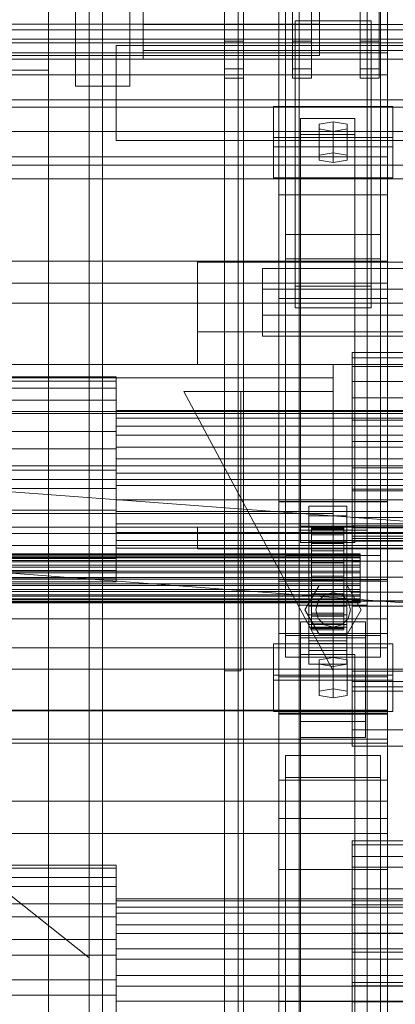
# Model space of a CAD drawing. Header units: millimetres. Extents: x -1970 to 61924, y -58230 to 6847.
# Tile 46 of 256: x 314 to 453, y -35774 to -35410. Entities that reach past the tile are written whole.
import ezdxf

# ---------------------------------------------------------------- set-up
doc = ezdxf.new("R2010")
doc.units = ezdxf.units.MM
for name, color, linetype, lineweight in [('COTAS_O', 1, 'Continuous', 0), ('COTAS_P', 1, 'Continuous', 0), ('frontal_bajante_movil', 7, 'Continuous', 0), ('frontal_briquetadora', 7, 'Continuous', 0), ('frontal_C01', 7, 'Continuous', 0), ('frontal_C02', 7, 'Continuous', 0), ('frontal_C03', 7, 'Continuous', 0), ('frontal_C04', 7, 'Continuous', 0), ('frontal_dosificador', 7, 'Continuous', 0)]:
    doc.layers.add(name, color=color, linetype=linetype, lineweight=lineweight)
doc.dimstyles.new('R19_100', dxfattribs={"dimtxt": 250, "dimasz": 150, "dimexe": 150, "dimexo": 80, "dimgap": 100, "dimtad": 1, "dimtih": 1, "dimtoh": 1, "dimdsep": 46, "dimcen": 0.09, "dimadec": 0, "dimazin": 0, "dimtfac": 1, "dimtdec": 4, "dimtofl": 0, "dimtmove": 0, "dimatfit": 3, "dimfxl": 1, "dimtolj": 1, "dimtzin": 0, "dimarcsym": 0})

# ---------------------------------------------------------------- blocks, each defined once
blk = doc.blocks.new('DIM_R26_43')
at = {"layer": 'COTAS_P'}
for p, q in [((-1750, -34600), (-1600, -34555)), ((2600, -34600), (2450, -34555)), ((-1750, -35500), (-1750, -34600)), ((-1750, -34600), (2600, -34600)), ((-1750, -34600), (-1600, -34645)), ((2600, -34600), (2450, -34645)), ((2600, -35500), (2600, -34600))]:
    blk.add_line(p, q, dxfattribs=at)
blk.add_text('4350 P', height=250, dxfattribs=at).set_placement((425, -34500))
blk = doc.blocks.new('DIM_R26_51')
at = {"layer": 'COTAS_O'}
for p, q in [((-1480, -35300), (-1330, -35255)), ((490, -35300), (340, -35255)), ((-1480, -36000), (-1480, -35300)), ((-1480, -35300), (490, -35300)), ((-1480, -35300), (-1330, -35345)), ((490, -35300), (340, -35345)), ((490, -36000), (490, -35300))]:
    blk.add_line(p, q, dxfattribs=at)
blk.add_text('1970 O', height=250, dxfattribs=at).set_placement((-495, -35200))
blk = doc.blocks.new('DIM_R26_53')
at = {"layer": 'COTAS_O'}
for p, q in [((-1400, -35300), (-1250, -35255)), ((1400, -35300), (1250, -35255)), ((-1400, -36000), (-1400, -35300)), ((-1400, -35300), (1400, -35300)), ((-1400, -35300), (-1250, -35345)), ((1400, -35300), (1250, -35345)), ((1400, -36000), (1400, -35300))]:
    blk.add_line(p, q, dxfattribs=at)
blk.add_text('2800 O', height=250, dxfattribs=at).set_placement((0, -35200))
blk = doc.blocks.new('DIM_R26_54')
at = {"layer": 'COTAS_P'}
for p, q in [((-305, -34680), (395, -34680)), ((395, -34680), (350, -34830)), ((395, -36000), (395, -34680)), ((395, -34680), (440, -34830)), ((395, -36000), (350, -35850)), ((395, -36000), (440, -35850)), ((-305, -36000), (395, -36000))]:
    blk.add_line(p, q, dxfattribs=at)
blk.add_text('1320 P', height=250, rotation=90, dxfattribs=at).set_placement((295, -35340))
blk = doc.blocks.new('DIM_R26_55')
at = {"layer": 'COTAS_P'}
for p, q in [((-305, -35300), (-155, -35255)), ((345, -35300), (195, -35255)), ((-305, -36000), (-305, -35300)), ((-305, -35300), (345, -35300)), ((-305, -35300), (-155, -35345)), ((345, -35300), (195, -35345)), ((345, -36000), (345, -35300))]:
    blk.add_line(p, q, dxfattribs=at)
blk.add_text('650 P', height=250, dxfattribs=at).set_placement((20, -35200))

msp = doc.modelspace()

# ---------------------------------------------------------------- linework, layer by layer
at = {"layer": 'frontal_bajante_movil'}
for p, q in [((325, -35429), (325, -35389)), ((285, -35429), (325, -35429)), ((325, -35840), (325, -35429))]:
    msp.add_line(p, q, dxfattribs=at)
at = {"layer": 'frontal_briquetadora'}
for p, q in [((-674.804, -34950), (340, -35756.525)), ((340, -35980), (340, -34950)), ((340, -35884.261), (340, -35756.525))]:
    msp.add_line(p, q, dxfattribs=at)
at = {"layer": 'frontal_C01'}
for p, q in [((390, -35975), (390, -34599.343)), ((397, -35975), (397, -34599.343)), ((390, -35975), (390, -35273.382)), ((397, -35975), (397, -35273.382)), ((410, -35617.505), (410, -35293.967)), ((450, -35293.967), (450, -35617.505)), ((410, -35665.654), (410, -35342.115)), ((410, -35666.598), (410, -35343.06)), ((450, -35665.654), (450, -35342.115)), ((450, -35343.06), (450, -35666.598)), ((417.5, -35830.021), (417.5, -35348.555)), ((442.5, -35348.555), (442.5, -35830.021)), ((412.5, -35637.535), (412.5, -35358.275)), ((447.5, -35358.275), (447.5, -35637.535)), ((412.5, -35645.624), (412.5, -35366.363)), ((447.5, -35645.624), (447.5, -35366.363)), ((417.5, -35857.548), (417.5, -35376.083)), ((442.5, -35857.548), (442.5, -35376.083)), ((410, -35705.117), (410, -35381.578)), ((450, -35705.117), (450, -35381.578)), ((450, -35384.156), (450, -35422.675)), ((450, -35430.763), (450, -35392.244)), ((425, -35398.445), (425, -35412.142)), ((425, -35412.142), (-425, -35412.142)), ((416, -35418.968), (416, -35410.879)), ((416, -35410.879), (444, -35410.879)), ((416, -35508.68), (416, -35410.879)), ((425, -35423.698), (425, -35410.001)), ((425, -35423.698), (425, -35412.142)), ((444, -35410.879), (444, -35418.968)), ((444, -35410.879), (444, -35508.68)), ((444, -35418.968), (416, -35418.968)), ((416, -35418.968), (416, -35516.769)), ((444, -35516.769), (444, -35418.968)), ((450, -35422.675), (-450, -35422.675)), ((-425, -35423.698), (425, -35423.698)), ((450, -35430.763), (450, -35422.675)), ((-450, -35430.763), (450, -35430.763)), ((-450, -35460.996), (450, -35460.996)), ((450, -35460.996), (450, -35469.085)), ((450, -35460.996), (450, -35499.515)), ((450, -35469.085), (-450, -35469.085)), ((450, -35507.603), (450, -35469.085)), ((450, -35499.515), (-450, -35499.515)), ((450, -35507.603), (450, -35499.515)), ((404, -35519.426), (404, -35502.171)), ((404, -35502.171), (456, -35502.171)), ((404, -35509.875), (404, -35502.171)), ((-450, -35507.603), (450, -35507.603)), ((456, -35509.875), (404, -35509.875)), ((404, -35509.875), (404, -35527.13)), ((444, -35508.68), (416, -35508.68)), ((416, -35508.68), (416, -35516.769)), ((444, -35516.769), (444, -35508.68)), ((416, -35516.769), (444, -35516.769)), ((456, -35519.426), (404, -35519.426)), ((404, -35519.426), (404, -35527.13)), ((404, -35527.13), (456, -35527.13)), ((450, -35616.933), (410, -35616.933)), ((410, -35616.933), (410, -35666.226)), ((410, -35819.138), (410, -35616.933)), ((410, -35665.654), (410, -35617.505)), ((410, -35617.505), (450, -35617.505)), ((450, -35666.226), (450, -35616.933)), ((450, -35616.933), (450, -35819.138)), ((450, -35617.505), (450, -35665.654)), ((-450, -35631.373), (450, -35631.373)), ((450, -35631.373), (450, -35642.157)), ((450, -35631.373), (450, -35665.076)), ((447.5, -35637.535), (412.5, -35637.535)), ((412.5, -35637.535), (412.5, -35645.624)), ((447.5, -35645.624), (447.5, -35637.535)), ((408, -35654.082), (408, -35640.602)), ((408, -35640.602), (452, -35640.602)), ((408, -35652.157), (408, -35640.602)), ((452, -35640.602), (452, -35654.082)), ((452, -35640.602), (452, -35652.157)), ((450, -35642.157), (-450, -35642.157)), ((418, -35650.038), (418, -35644.646)), ((418, -35644.646), (438, -35644.646)), ((418, -35796.387), (418, -35644.646)), ((438, -35644.646), (438, -35650.038)), ((438, -35644.646), (438, -35796.387)), ((450, -35675.861), (450, -35642.157)), ((412.5, -35645.624), (447.5, -35645.624)), ((430, -35645.724), (424.804, -35646.533)), ((424.804, -35646.533), (424.804, -35648.151)), ((424.804, -35658.089), (424.804, -35646.533)), ((424.804, -35648.151), (430, -35648.96)), ((424.804, -35659.706), (424.804, -35648.151)), ((435.196, -35646.533), (430, -35645.724)), ((430, -35657.28), (430, -35645.724)), ((430, -35648.96), (435.196, -35648.151)), ((430, -35648.96), (430, -35660.515)), ((435.196, -35648.151), (435.196, -35646.533)), ((435.196, -35658.089), (435.196, -35646.533)), ((435.196, -35659.706), (435.196, -35648.151)), ((452, -35652.157), (408, -35652.157)), ((408, -35652.157), (408, -35665.638)), ((438, -35650.038), (418, -35650.038)), ((418, -35650.038), (418, -35801.779)), ((438, -35801.779), (438, -35650.038)), ((452, -35665.638), (452, -35652.157)), ((452, -35654.082), (408, -35654.082)), ((408, -35654.082), (408, -35665.638)), ((452, -35665.638), (452, -35654.082)), ((424.804, -35658.089), (430, -35657.28)), ((424.804, -35659.706), (424.804, -35658.089)), ((430, -35660.515), (424.804, -35659.706)), ((430, -35657.28), (435.196, -35658.089)), ((435.196, -35659.706), (430, -35660.515)), ((435.196, -35658.089), (435.196, -35659.706)), ((450, -35665.076), (-450, -35665.076)), ((408, -35665.638), (452, -35665.638)), ((450, -35665.654), (410, -35665.654)), ((410, -35666.226), (450, -35666.226)), ((410, -35868.431), (410, -35666.226)), ((410, -35705.117), (410, -35666.598)), ((410, -35666.598), (450, -35666.598)), ((410, -35827.343), (410, -35666.598)), ((450, -35675.861), (450, -35665.076)), ((450, -35868.431), (450, -35666.226)), ((450, -35666.598), (450, -35705.117)), ((450, -35666.598), (450, -35827.343)), ((-450, -35675.861), (450, -35675.861)), ((412.5, -35689.902), (412.5, -35681.813)), ((412.5, -35681.813), (447.5, -35681.813)), ((412.5, -35839.74), (412.5, -35681.813)), ((447.5, -35681.813), (447.5, -35689.902)), ((447.5, -35681.813), (447.5, -35839.74)), ((447.5, -35689.902), (412.5, -35689.902)), ((412.5, -35847.829), (412.5, -35689.902)), ((447.5, -35847.829), (447.5, -35689.902)), ((450, -35705.117), (410, -35705.117)), ((410, -35865.862), (410, -35705.117)), ((450, -35865.862), (450, -35705.117)), ((437, -35719.036), (437, -35713.336)), ((437, -35713.336), (437, -35714.741)), ((487, -35713.336), (437, -35713.336)), ((437, -35714.741), (437, -35723.035)), ((487, -35714.741), (437, -35714.741)), ((437, -35730.973), (437, -35719.036)), ((487, -35719.036), (437, -35719.036)), ((350, -35722.272), (-350, -35722.272)), ((350, -35723.407), (-350, -35723.407)), ((350, -35723.407), (350, -35722.272)), ((350, -35722.272), (350, -35726.88)), ((350, -35730.113), (350, -35723.407)), ((437, -35723.035), (437, -35736.957)), ((487, -35723.035), (437, -35723.035)), ((350, -35726.88), (-350, -35726.88)), ((350, -35726.88), (350, -35736.531)), ((350, -35730.113), (-350, -35730.113)), ((350, -35741.37), (350, -35730.113)), ((437, -35747.328), (437, -35730.973)), ((487, -35730.973), (437, -35730.973)), ((350, -35737.775), (350, -35734.682)), ((350, -35734.682), (350, -35735.444)), ((500, -35734.682), (350, -35734.682)), ((350, -35735.444), (350, -35739.945)), ((500, -35735.444), (350, -35735.444)), ((350, -35736.531), (-350, -35736.531)), ((350, -35736.531), (350, -35749.755)), ((350, -35744.251), (350, -35737.775)), ((500, -35737.775), (350, -35737.775)), ((437, -35736.957), (437, -35754.387)), ((487, -35736.957), (437, -35736.957)), ((350, -35741.37), (-350, -35741.37)), ((350, -35739.945), (350, -35747.498)), ((500, -35739.945), (350, -35739.945)), ((350, -35755.462), (350, -35741.37)), ((350, -35753.125), (350, -35744.251)), ((500, -35744.251), (350, -35744.251)), ((-350, -35749.755), (350, -35749.755)), ((350, -35747.498), (350, -35756.955)), ((500, -35747.498), (350, -35747.498)), ((350, -35749.755), (350, -35764.538)), ((437, -35765.613), (437, -35747.328)), ((437, -35747.328), (487, -35747.328)), ((350, -35763.045), (350, -35753.125)), ((350, -35753.125), (500, -35753.125)), ((437, -35754.387), (437, -35772.672)), ((487, -35754.387), (437, -35754.387)), ((350, -35755.462), (-350, -35755.462)), ((350, -35770.245), (350, -35755.462)), ((350, -35756.955), (350, -35766.875)), ((500, -35756.955), (350, -35756.955)), ((350, -35764.538), (-350, -35764.538)), ((350, -35772.502), (350, -35763.045)), ((500, -35763.045), (350, -35763.045)), ((350, -35764.538), (350, -35778.63)), ((350, -35766.875), (350, -35775.749)), ((500, -35766.875), (350, -35766.875)), ((437, -35783.043), (437, -35765.613)), ((487, -35765.613), (437, -35765.613)), ((437, -35834.146), (437, -35766.742)), ((437, -35766.742), (487, -35766.742)), ((437, -35781.187), (437, -35766.742)), ((350, -35770.245), (-350, -35770.245)), ((350, -35783.469), (350, -35770.245)), ((350, -35780.055), (350, -35772.502)), ((500, -35772.502), (350, -35772.502)), ((437, -35772.672), (437, -35789.027)), ((487, -35772.672), (437, -35772.672))]:
    msp.add_line(p, q, dxfattribs=at)
at = {"layer": 'frontal_C02'}
for p, q in [((390, -35975), (390, -33530.372)), ((397, -35975), (397, -33530.372)), ((390, -35975), (390, -34035.57)), ((397, -35975), (397, -34035.57)), ((390, -35975), (390, -34840.309)), ((397, -35975), (397, -34840.309)), ((410, -35475.098), (410, -35117.436)), ((450, -35117.436), (450, -35475.098)), ((417.5, -35598.77), (417.5, -35122.744)), ((442.5, -35122.744), (442.5, -35598.77)), ((417.5, -35626.336), (417.5, -35150.31)), ((442.5, -35626.336), (442.5, -35150.31)), ((410, -35513.28), (410, -35155.618)), ((450, -35513.28), (450, -35155.618)), ((410, -35588.316), (410, -35293.654)), ((450, -35293.654), (450, -35588.316)), ((410, -35636.79), (410, -35342.128)), ((450, -35636.79), (450, -35342.128)), ((408, -35457.302), (408, -35442.4)), ((408, -35442.4), (452, -35442.4)), ((408, -35453.854), (408, -35442.4)), ((452, -35442.4), (452, -35457.302)), ((452, -35442.4), (452, -35453.854)), ((418, -35452.832), (418, -35446.871)), ((418, -35446.871), (438, -35446.871)), ((418, -35597.285), (418, -35446.871)), ((430, -35448.063), (424.804, -35448.957)), ((424.804, -35448.957), (424.804, -35450.745)), ((424.804, -35460.412), (424.804, -35448.957)), ((435.196, -35448.957), (430, -35448.063)), ((430, -35459.517), (430, -35448.063)), ((435.196, -35450.745), (435.196, -35448.957)), ((435.196, -35460.412), (435.196, -35448.957)), ((438, -35446.871), (438, -35452.832)), ((438, -35446.871), (438, -35597.285)), ((438, -35452.832), (418, -35452.832)), ((418, -35452.832), (418, -35603.246)), ((424.804, -35450.745), (430, -35451.639)), ((424.804, -35462.2), (424.804, -35450.745)), ((430, -35451.639), (435.196, -35450.745)), ((430, -35451.639), (430, -35463.094)), ((435.196, -35462.2), (435.196, -35450.745)), ((438, -35603.246), (438, -35452.832)), ((452, -35453.854), (408, -35453.854)), ((408, -35453.854), (408, -35468.757)), ((452, -35468.757), (452, -35453.854)), ((452, -35457.302), (408, -35457.302)), ((408, -35457.302), (408, -35468.757)), ((424.804, -35460.412), (430, -35459.517)), ((430, -35459.517), (435.196, -35460.412)), ((452, -35468.757), (452, -35457.302)), ((424.804, -35462.2), (424.804, -35460.412)), ((430, -35463.094), (424.804, -35462.2)), ((435.196, -35462.2), (430, -35463.094)), ((435.196, -35460.412), (435.196, -35462.2)), ((408, -35468.757), (452, -35468.757)), ((410, -35513.28), (410, -35475.098)), ((410, -35475.098), (450, -35475.098)), ((410, -35652.796), (410, -35475.098)), ((450, -35475.098), (450, -35513.28)), ((450, -35475.098), (450, -35652.796)), ((412.5, -35498.659), (412.5, -35489.718)), ((412.5, -35489.718), (447.5, -35489.718)), ((412.5, -35608.082), (412.5, -35489.718)), ((447.5, -35489.718), (447.5, -35498.659)), ((447.5, -35489.718), (447.5, -35608.082)), ((380, -35525.585), (380, -35499.86)), ((380, -35499.86), (480, -35499.86)), ((380, -35537.585), (380, -35499.86)), ((447.5, -35498.659), (412.5, -35498.659)), ((412.5, -35617.024), (412.5, -35498.659)), ((447.5, -35617.024), (447.5, -35498.659)), ((450, -35513.28), (410, -35513.28)), ((410, -35690.978), (410, -35513.28)), ((450, -35690.978), (450, -35513.28)), ((480, -35525.585), (380, -35525.585)), ((380, -35525.585), (380, -35537.585)), ((437, -35538.371), (437, -35533.19)), ((437, -35533.19), (437, -35535.136)), ((487, -35533.19), (437, -35533.19)), ((437, -35535.136), (437, -35543.912)), ((487, -35535.136), (437, -35535.136)), ((430, -35537.585), (-430, -35537.585)), ((380, -35537.585), (480, -35537.585)), ((430, -35537.585), (430, -35542.585)), ((437, -35549.889), (437, -35538.371)), ((487, -35538.371), (437, -35538.371)), ((430, -35542.585), (-430, -35542.585)), ((350, -35542.154), (-350, -35542.154)), ((350, -35543.727), (-350, -35543.727)), ((350, -35543.727), (350, -35542.154)), ((350, -35542.154), (350, -35546.343)), ((350, -35550.822), (350, -35543.727)), ((430, -35542.585), (430, -35592.585)), ((350, -35546.343), (-350, -35546.343)), ((350, -35546.343), (350, -35555.655)), ((437, -35543.912), (437, -35558.182)), ((487, -35543.912), (437, -35543.912)), ((350, -35550.822), (-350, -35550.822)), ((350, -35562.36), (350, -35550.822)), ((430, -35650.585), (375, -35547.585)), ((375, -35547.585), (430, -35547.585)), ((390, -35650.585), (390, -35547.585)), ((390, -35547.585), (396, -35547.585)), ((396, -35650.585), (396, -35547.585)), ((430, -35547.585), (430, -35650.585)), ((437, -35565.992), (437, -35549.889)), ((487, -35549.889), (437, -35549.889)), ((350, -35557.414), (350, -35554.603)), ((350, -35554.603), (350, -35555.659)), ((500, -35554.603), (350, -35554.603)), ((350, -35555.655), (-350, -35555.655)), ((350, -35555.655), (350, -35568.674)), ((350, -35555.659), (350, -35560.42)), ((500, -35555.659), (350, -35555.659)), ((350, -35563.663), (350, -35557.414)), ((500, -35557.414), (350, -35557.414)), ((437, -35558.182), (437, -35575.773)), ((487, -35558.182), (437, -35558.182)), ((350, -35560.42), (350, -35568.163)), ((500, -35560.42), (350, -35560.42)), ((350, -35562.36), (-350, -35562.36)), ((350, -35576.583), (350, -35562.36)), ((350, -35572.4), (350, -35563.663)), ((500, -35563.663), (350, -35563.663)), ((-350, -35568.674), (350, -35568.674)), ((350, -35568.163), (350, -35577.707)), ((500, -35568.163), (350, -35568.163)), ((350, -35568.674), (350, -35583.417)), ((437, -35584.227), (437, -35565.992)), ((437, -35565.992), (487, -35565.992)), ((350, -35582.293), (350, -35572.4)), ((350, -35572.4), (500, -35572.4)), ((437, -35575.773), (437, -35594.008)), ((487, -35575.773), (437, -35575.773)), ((350, -35576.583), (-350, -35576.583)), ((350, -35591.326), (350, -35576.583)), ((350, -35577.707), (350, -35587.6)), ((500, -35577.707), (350, -35577.707)), ((350, -35583.417), (-350, -35583.417)), ((350, -35591.837), (350, -35582.293)), ((500, -35582.293), (350, -35582.293)), ((350, -35583.417), (350, -35597.64)), ((437, -35658.117), (437, -35583.604)), ((437, -35583.604), (487, -35583.604)), ((437, -35597.922), (437, -35583.604)), ((437, -35601.818), (437, -35584.227)), ((487, -35584.227), (437, -35584.227)), ((350, -35587.6), (350, -35596.337)), ((500, -35587.6), (350, -35587.6)), ((450, -35588.205), (410, -35588.205)), ((410, -35588.205), (410, -35636.9)), ((410, -35723.904), (410, -35588.205)), ((410, -35636.79), (410, -35588.316)), ((410, -35588.316), (450, -35588.316)), ((421, -35593.467), (421, -35589.89)), ((421, -35589.89), (435, -35589.89)), ((421, -35629.982), (421, -35589.89)), ((435, -35589.89), (435, -35593.467)), ((435, -35589.89), (435, -35629.982)), ((450, -35636.9), (450, -35588.205)), ((450, -35588.205), (450, -35723.904)), ((450, -35588.316), (450, -35636.79)), ((430, -35592.585), (-430, -35592.585)), ((350, -35591.326), (-350, -35591.326)), ((350, -35604.345), (350, -35591.326)), ((350, -35599.58), (350, -35591.837)), ((500, -35591.837), (350, -35591.837)), ((435, -35593.467), (421, -35593.467)), ((421, -35593.467), (421, -35633.558)), ((430, -35592.585), (430, -35597.585)), ((435, -35633.558), (435, -35593.467)), ((437, -35594.008), (437, -35610.111)), ((487, -35594.008), (437, -35594.008)), ((430, -35597.585), (-430, -35597.585)), ((350, -35597.64), (-350, -35597.64)), ((350, -35596.337), (350, -35602.586)), ((500, -35596.337), (350, -35596.337)), ((350, -35597.64), (350, -35609.178)), ((380, -35597.585), (480, -35597.585)), ((380, -35605.585), (380, -35597.585)), ((438, -35597.285), (418, -35597.285)), ((418, -35597.285), (418, -35603.246)), ((422, -35607.501), (422, -35597.509)), ((422, -35597.509), (422, -35597.955)), ((422, -35597.509), (434, -35597.509)), ((422, -35598.357), (422, -35597.509)), ((422, -35607.712), (422, -35597.955)), ((422, -35597.955), (422, -35599.664)), ((422, -35597.955), (434, -35597.955)), ((434, -35597.955), (434, -35597.509)), ((434, -35597.509), (434, -35607.501)), ((434, -35597.509), (434, -35598.357)), ((434, -35599.664), (434, -35597.955)), ((434, -35597.955), (434, -35607.712)), ((437, -35650.734), (437, -35597.085)), ((437, -35597.085), (487, -35597.085)), ((437, -35602.812), (437, -35597.085)), ((487, -35597.922), (437, -35597.922)), ((437, -35597.922), (437, -35672.435)), ((438, -35603.246), (438, -35597.285)), ((350, -35604.341), (350, -35599.58)), ((500, -35599.58), (350, -35599.58)), ((417.5, -35626.336), (417.5, -35598.77)), ((417.5, -35598.77), (442.5, -35598.77)), ((421, -35603.005), (421, -35599.428)), ((421, -35599.428), (435, -35599.428)), ((421, -35639.519), (421, -35599.428)), ((422, -35607.902), (422, -35598.357)), ((422, -35598.357), (434, -35598.357)), ((422, -35600.44), (422, -35598.357)), ((422, -35608.522), (422, -35599.664)), ((422, -35599.664), (422, -35602.521)), ((422, -35599.664), (434, -35599.664)), ((422, -35608.889), (422, -35600.44)), ((422, -35600.44), (434, -35600.44)), ((422, -35603.618), (422, -35600.44)), ((434, -35598.357), (434, -35607.902)), ((434, -35598.357), (434, -35600.44)), ((434, -35602.521), (434, -35599.664)), ((434, -35599.664), (434, -35608.522)), ((434, -35600.44), (434, -35608.889)), ((434, -35600.44), (434, -35603.618)), ((435, -35599.428), (435, -35603.005)), ((435, -35599.428), (435, -35639.519)), ((437, -35654.552), (437, -35600.903)), ((437, -35600.903), (487, -35600.903)), ((437, -35624.767), (437, -35600.903)), ((437, -35616.088), (437, -35601.818)), ((487, -35601.818), (437, -35601.818)), ((442.5, -35598.77), (442.5, -35626.336)), ((350, -35604.345), (-350, -35604.345)), ((350, -35602.586), (350, -35605.397)), ((500, -35602.586), (350, -35602.586)), ((350, -35605.397), (350, -35604.341)), ((500, -35604.341), (350, -35604.341)), ((350, -35613.657), (350, -35604.345)), ((500, -35605.397), (350, -35605.397)), ((418, -35603.246), (438, -35603.246)), ((435, -35603.005), (421, -35603.005)), ((421, -35603.005), (421, -35643.096)), ((422, -35609.875), (422, -35602.521)), ((422, -35602.521), (422, -35606.329)), ((422, -35602.521), (434, -35602.521)), ((422, -35610.394), (422, -35603.618)), ((422, -35603.618), (434, -35603.618)), ((422, -35607.673), (422, -35603.618)), ((434, -35606.329), (434, -35602.521)), ((434, -35602.521), (434, -35609.875)), ((434, -35603.618), (434, -35610.394)), ((434, -35603.618), (434, -35607.673)), ((435, -35643.096), (435, -35603.005)), ((487, -35602.812), (437, -35602.812)), ((437, -35602.812), (437, -35656.461)), ((-440, -35607.501), (440, -35607.501)), ((-440, -35607.712), (440, -35607.712)), ((-440, -35607.902), (440, -35607.902)), ((-440, -35608.522), (440, -35608.522)), ((-440, -35608.889), (440, -35608.889)), ((350, -35609.178), (-350, -35609.178)), ((350, -35609.178), (350, -35616.273)), ((380, -35605.585), (480, -35605.585)), ((390, -35605.585), (397, -35605.585)), ((390, -35975), (390, -35605.585)), ((397, -35975), (397, -35605.585)), ((397, -35605.585), (463, -35605.585)), ((447.5, -35608.082), (412.5, -35608.082)), ((412.5, -35608.082), (412.5, -35617.024)), ((422, -35611.679), (422, -35606.329)), ((422, -35606.329), (422, -35610.83)), ((422, -35606.329), (434, -35606.329)), ((422, -35607.712), (422, -35607.501)), ((434, -35607.501), (422, -35607.501)), ((422, -35607.501), (422, -35607.902)), ((422, -35612.315), (422, -35607.673)), ((422, -35607.673), (434, -35607.673)), ((422, -35612.329), (422, -35607.673)), ((422, -35608.522), (422, -35607.712)), ((434, -35607.712), (422, -35607.712)), ((434, -35607.902), (422, -35607.902)), ((422, -35607.902), (422, -35608.889)), ((422, -35609.875), (422, -35608.522)), ((434, -35608.522), (422, -35608.522)), ((434, -35608.889), (422, -35608.889)), ((422, -35608.889), (422, -35610.394)), ((434, -35610.83), (434, -35606.329)), ((434, -35606.329), (434, -35611.679)), ((434, -35607.501), (434, -35607.712)), ((434, -35607.902), (434, -35607.501)), ((434, -35607.673), (434, -35612.315)), ((434, -35607.673), (434, -35612.329)), ((434, -35607.712), (434, -35608.522)), ((434, -35608.889), (434, -35607.902)), ((434, -35608.522), (434, -35609.875)), ((434, -35610.394), (434, -35608.889)), ((440, -35607.712), (440, -35607.501)), ((440, -35607.501), (440, -35607.902)), ((440, -35608.522), (440, -35607.712)), ((440, -35607.902), (440, -35608.889)), ((440, -35609.875), (440, -35608.522)), ((440, -35608.889), (440, -35610.394)), ((447.5, -35617.024), (447.5, -35608.082)), ((-440, -35609.875), (440, -35609.875)), ((-440, -35610.394), (440, -35610.394)), ((-440, -35611.679), (440, -35611.679)), ((-440, -35612.315), (440, -35612.315)), ((422, -35611.679), (422, -35609.875)), ((434, -35609.875), (422, -35609.875)), ((434, -35610.394), (422, -35610.394)), ((422, -35610.394), (422, -35612.315)), ((422, -35610.83), (422, -35613.811)), ((434, -35610.83), (422, -35610.83)), ((422, -35610.83), (422, -35615.717)), ((422, -35613.811), (422, -35611.679)), ((434, -35611.679), (422, -35611.679)), ((434, -35612.315), (422, -35612.315)), ((422, -35612.315), (422, -35614.521)), ((422, -35614.521), (422, -35612.329)), ((422, -35612.329), (434, -35612.329)), ((422, -35617.269), (422, -35612.329)), ((434, -35609.875), (434, -35611.679)), ((434, -35612.315), (434, -35610.394)), ((434, -35613.811), (434, -35610.83)), ((434, -35615.717), (434, -35610.83)), ((434, -35611.679), (434, -35613.811)), ((434, -35614.521), (434, -35612.315)), ((434, -35612.329), (434, -35614.521)), ((434, -35612.329), (434, -35617.269)), ((437, -35610.111), (437, -35621.629)), ((487, -35610.111), (437, -35610.111)), ((440, -35611.679), (440, -35609.875)), ((440, -35610.394), (440, -35612.315)), ((440, -35613.811), (440, -35611.679)), ((440, -35612.315), (440, -35614.521)), ((440, -35613.811), (-440, -35613.811)), ((-440, -35614.521), (440, -35614.521)), ((-440, -35616.126), (440, -35616.126)), ((350, -35613.657), (-350, -35613.657)), ((350, -35616.273), (-350, -35616.273)), ((350, -35617.846), (350, -35613.657)), ((350, -35616.273), (350, -35617.846)), ((422, -35613.811), (434, -35613.811)), ((422, -35616.126), (422, -35613.811)), ((434, -35614.521), (422, -35614.521)), ((422, -35614.521), (422, -35616.861)), ((422, -35616.126), (422, -35615.717)), ((422, -35615.717), (422, -35620.657)), ((422, -35615.717), (434, -35615.717)), ((422, -35618.466), (422, -35616.126)), ((434, -35616.126), (422, -35616.126)), ((434, -35613.811), (434, -35616.126)), ((434, -35616.861), (434, -35614.521)), ((434, -35620.657), (434, -35615.717)), ((434, -35615.717), (434, -35616.126)), ((434, -35616.126), (434, -35618.466)), ((437, -35624.864), (437, -35616.088)), ((487, -35616.088), (437, -35616.088)), ((440, -35616.126), (440, -35613.811)), ((440, -35614.521), (440, -35616.861)), ((440, -35618.466), (440, -35616.126)), ((-440, -35616.861), (440, -35616.861)), ((-440, -35618.466), (440, -35618.466)), ((-440, -35619.176), (440, -35619.176)), ((350, -35617.846), (-350, -35617.846)), ((412.5, -35617.024), (447.5, -35617.024)), ((419.6, -35628.085), (424.8, -35619.078)), ((422, -35616.861), (422, -35617.269)), ((434, -35616.861), (422, -35616.861)), ((422, -35616.861), (422, -35619.176)), ((422, -35617.269), (434, -35617.269)), ((422, -35622.156), (422, -35617.269)), ((422, -35620.671), (422, -35618.466)), ((422, -35618.466), (422, -35620.657)), ((434, -35618.466), (422, -35618.466)), ((422, -35619.176), (422, -35622.156)), ((434, -35619.176), (422, -35619.176)), ((422, -35619.176), (422, -35621.308)), ((424.8, -35619.078), (435.2, -35619.078)), ((434, -35617.269), (434, -35616.861)), ((434, -35619.176), (434, -35616.861)), ((434, -35617.269), (434, -35622.156)), ((434, -35620.657), (434, -35618.466)), ((434, -35618.466), (434, -35620.671)), ((434, -35622.156), (434, -35619.176)), ((434, -35621.308), (434, -35619.176)), ((435.2, -35619.078), (440.4, -35628.085)), ((440, -35616.861), (440, -35619.176)), ((440, -35620.671), (440, -35618.466)), ((440, -35619.176), (440, -35621.308)), ((-440, -35620.671), (440, -35620.671)), ((-440, -35621.308), (440, -35621.308)), ((-440, -35622.592), (440, -35622.592)), ((-440, -35623.112), (440, -35623.112)), ((422, -35620.657), (422, -35625.313)), ((422, -35620.657), (434, -35620.657)), ((422, -35622.592), (422, -35620.671)), ((422, -35620.671), (422, -35625.313)), ((434, -35620.671), (422, -35620.671)), ((422, -35621.308), (422, -35626.657)), ((434, -35621.308), (422, -35621.308)), ((422, -35621.308), (422, -35623.112)), ((422, -35622.156), (434, -35622.156)), ((422, -35626.657), (422, -35622.156)), ((422, -35624.097), (422, -35622.592)), ((422, -35622.592), (422, -35629.368)), ((434, -35622.592), (422, -35622.592)), ((422, -35623.112), (422, -35630.466)), ((434, -35623.112), (422, -35623.112)), ((422, -35623.112), (422, -35624.465)), ((424.457, -35624.885), (426.8, -35622.542)), ((426.8, -35622.542), (430, -35621.685)), ((430, -35621.685), (433.2, -35622.542)), ((433.2, -35622.542), (435.543, -35624.885)), ((434, -35625.313), (434, -35620.657)), ((434, -35625.313), (434, -35620.671)), ((434, -35620.671), (434, -35622.592)), ((434, -35626.657), (434, -35621.308)), ((434, -35623.112), (434, -35621.308)), ((434, -35622.156), (434, -35626.657)), ((434, -35629.368), (434, -35622.592)), ((434, -35622.592), (434, -35624.097)), ((434, -35630.466), (434, -35623.112)), ((434, -35624.465), (434, -35623.112)), ((437, -35621.629), (437, -35626.81)), ((487, -35621.629), (437, -35621.629)), ((440, -35622.592), (440, -35620.671)), ((440, -35621.308), (440, -35623.112)), ((440, -35624.097), (440, -35622.592)), ((440, -35623.112), (440, -35624.465)), ((-440, -35624.097), (440, -35624.097)), ((-440, -35624.465), (440, -35624.465)), ((-440, -35625.084), (440, -35625.084)), ((-440, -35625.274), (440, -35625.274)), ((-440, -35625.486), (440, -35625.486)), ((442.5, -35626.336), (417.5, -35626.336)), ((421, -35640.53), (421, -35626.82)), ((421, -35626.82), (435, -35626.82)), ((421, -35634.456), (421, -35626.82)), ((422, -35625.084), (422, -35624.097)), ((422, -35624.097), (422, -35632.546)), ((434, -35624.097), (422, -35624.097)), ((422, -35624.465), (422, -35633.322)), ((434, -35624.465), (422, -35624.465)), ((422, -35624.465), (422, -35625.274)), ((422, -35625.486), (422, -35625.084)), ((422, -35625.084), (422, -35634.63)), ((434, -35625.084), (422, -35625.084)), ((422, -35625.274), (422, -35635.031)), ((434, -35625.274), (422, -35625.274)), ((422, -35625.274), (422, -35625.486)), ((422, -35625.313), (422, -35629.368)), ((422, -35625.313), (434, -35625.313)), ((422, -35625.486), (422, -35635.477)), ((434, -35625.486), (422, -35625.486)), ((422, -35626.657), (434, -35626.657)), ((422, -35630.466), (422, -35626.657)), ((423.6, -35628.085), (424.457, -35624.885)), ((434, -35632.546), (434, -35624.097)), ((434, -35624.097), (434, -35625.084)), ((434, -35633.322), (434, -35624.465)), ((434, -35625.274), (434, -35624.465)), ((434, -35634.63), (434, -35625.084)), ((434, -35625.084), (434, -35625.486)), ((434, -35635.031), (434, -35625.274)), ((434, -35625.486), (434, -35625.274)), ((434, -35629.368), (434, -35625.313)), ((434, -35635.477), (434, -35625.486)), ((434, -35626.657), (434, -35630.466)), ((435, -35626.82), (435, -35640.53)), ((435, -35626.82), (435, -35634.456)), ((435.543, -35624.885), (436.4, -35628.085)), ((487, -35624.767), (437, -35624.767)), ((437, -35624.767), (437, -35678.416)), ((437, -35626.81), (437, -35624.864)), ((487, -35624.864), (437, -35624.864)), ((487, -35626.81), (437, -35626.81)), ((440, -35625.084), (440, -35624.097)), ((440, -35624.465), (440, -35625.274)), ((440, -35625.486), (440, -35625.084)), ((440, -35625.274), (440, -35625.486)), ((424.8, -35637.091), (419.6, -35628.085)), ((435, -35629.982), (421, -35629.982)), ((421, -35629.982), (421, -35633.558)), ((422, -35629.368), (422, -35632.546)), ((422, -35629.368), (434, -35629.368)), ((422, -35630.466), (434, -35630.466)), ((422, -35633.322), (422, -35630.466)), ((424.457, -35631.285), (423.6, -35628.085)), ((434, -35632.546), (434, -35629.368)), ((434, -35630.466), (434, -35633.322)), ((435, -35633.558), (435, -35629.982)), ((440.4, -35628.085), (435.2, -35637.091)), ((436.4, -35628.085), (435.543, -35631.285)), ((418, -35638.442), (418, -35632.481)), ((418, -35632.481), (442, -35632.481)), ((418, -35669.249), (418, -35632.481)), ((421, -35633.558), (435, -35633.558)), ((435, -35634.456), (421, -35634.456)), ((421, -35634.456), (421, -35648.167)), ((422, -35632.546), (422, -35634.63)), ((422, -35632.546), (434, -35632.546)), ((422, -35633.322), (434, -35633.322)), ((422, -35635.031), (422, -35633.322)), ((426.8, -35633.627), (424.457, -35631.285)), ((430, -35634.485), (426.8, -35633.627)), ((433.2, -35633.627), (430, -35634.485)), ((435.543, -35631.285), (433.2, -35633.627)), ((434, -35634.63), (434, -35632.546)), ((434, -35633.322), (434, -35635.031)), ((435, -35648.167), (435, -35634.456)), ((442, -35632.481), (442, -35638.442)), ((442, -35632.481), (442, -35669.249)), ((450, -35636.79), (410, -35636.79)), ((410, -35636.9), (450, -35636.9)), ((410, -35772.598), (410, -35636.9)), ((422, -35634.63), (422, -35635.477)), ((422, -35634.63), (434, -35634.63)), ((422, -35635.031), (434, -35635.031)), ((422, -35635.477), (422, -35635.031)), ((422, -35635.477), (434, -35635.477)), ((435.2, -35637.091), (424.8, -35637.091)), ((434, -35635.477), (434, -35634.63)), ((434, -35635.031), (434, -35635.477)), ((450, -35772.598), (450, -35636.9)), ((442, -35638.442), (418, -35638.442)), ((418, -35638.442), (418, -35675.21)), ((435, -35639.519), (421, -35639.519)), ((421, -35639.519), (421, -35643.096)), ((435, -35640.53), (421, -35640.53)), ((421, -35640.53), (421, -35648.167)), ((435, -35643.096), (435, -35639.519)), ((435, -35648.167), (435, -35640.53)), ((442, -35675.21), (442, -35638.442)), ((421, -35643.096), (435, -35643.096)), ((421, -35648.167), (435, -35648.167)), ((396, -35650.585), (390, -35650.585)), ((487, -35650.734), (437, -35650.734)), ((437, -35650.734), (437, -35656.461)), ((410, -35690.978), (410, -35652.796)), ((410, -35652.796), (450, -35652.796)), ((487, -35654.552), (437, -35654.552)), ((437, -35654.552), (437, -35678.416)), ((450, -35652.796), (450, -35690.978)), ((437, -35656.461), (487, -35656.461)), ((487, -35658.117), (437, -35658.117)), ((437, -35658.117), (437, -35672.435)), ((-450, -35665.314), (450, -35665.314)), ((450, -35665.314), (450, -35677.236)), ((450, -35665.314), (450, -35698.723)), ((442, -35669.249), (418, -35669.249)), ((418, -35669.249), (418, -35675.21)), ((442, -35675.21), (442, -35669.249)), ((437, -35672.435), (487, -35672.435)), ((450, -35677.236), (-450, -35677.236)), ((418, -35675.21), (442, -35675.21)), ((450, -35710.645), (450, -35677.236)), ((437, -35678.416), (487, -35678.416)), ((450, -35690.978), (410, -35690.978)), ((450, -35698.723), (-450, -35698.723)), ((450, -35710.645), (450, -35698.723)), ((-450, -35710.645), (450, -35710.645)), ((410, -35772.598), (410, -35723.904)), ((410, -35723.904), (450, -35723.904)), ((450, -35723.904), (450, -35772.598)), ((450, -35772.598), (410, -35772.598))]:
    msp.add_line(p, q, dxfattribs=at)
at = {"layer": 'frontal_C03'}
for p, q in [((1530, -35414.158), (-1530, -35414.158)), ((1500, -35417.595), (-1500, -35417.595)), ((1500, -35442.718), (-1500, -35442.718)), ((-1500, -35451.701), (1500, -35451.701)), ((1530, -35464.158), (-1530, -35464.158)), ((1530, -35469.158), (-1530, -35469.158))]:
    msp.add_line(p, q, dxfattribs=at)
at = {"layer": 'frontal_C04'}
for p, q in [((-420, -35419), (560, -35419)), ((-420, -35425), (560, -35425)), ((-550, -35515), (650, -35515)), ((-548.878, -35520.042), (651.122, -35610.042)), ((-551.122, -35549.958), (648.878, -35639.958)), ((-550, -35555), (650, -35555)), ((-1750, -35575), (2600, -35575)), ((-1750, -35580), (2600, -35580)), ((-550, -35600), (650, -35600)), ((-550, -35650), (650, -35650))]:
    msp.add_line(p, q, dxfattribs=at)
at = {"layer": 'frontal_dosificador'}
for p, q in [((335, -35435), (335, -35115)), ((355, -35115), (355, -35435)), ((360, -35397.175), (360, -35412.272)), ((390, -35402.125), (390, -35418.335)), ((397, -35402.125), (397, -35418.335)), ((415, -35402.125), (415, -35418.335)), ((422, -35402.125), (422, -35418.335)), ((440, -35402.125), (440, -35418.335)), ((447, -35402.125), (447, -35418.335)), ((360, -35412.272), (360, -35421.763)), ((360, -35412.272), (660, -35412.272)), ((350, -35420), (690, -35420)), ((350, -35455), (350, -35420)), ((390, -35418.335), (390, -35428.524)), ((390, -35418.335), (397, -35418.335)), ((397, -35418.335), (397, -35428.524)), ((415, -35418.335), (415, -35428.524)), ((415, -35418.335), (422, -35418.335)), ((422, -35418.335), (422, -35428.524)), ((440, -35418.335), (440, -35428.524)), ((440, -35418.335), (447, -35418.335)), ((447, -35418.335), (447, -35428.524)), ((360, -35421.763), (360, -35425)), ((360, -35421.763), (660, -35421.763)), ((360, -35425), (660, -35425)), ((390, -35428.524), (390, -35432)), ((390, -35428.524), (397, -35428.524)), ((397, -35428.524), (397, -35432)), ((415, -35428.524), (415, -35432)), ((415, -35428.524), (422, -35428.524)), ((422, -35428.524), (422, -35432)), ((440, -35428.524), (440, -35432)), ((440, -35428.524), (447, -35428.524)), ((447, -35428.524), (447, -35432)), ((390, -35432), (397, -35432)), ((415, -35432), (422, -35432)), ((440, -35432), (447, -35432)), ((335, -35435), (355, -35435)), ((-770, -35440), (770, -35440)), ((350, -35455), (690, -35455))]:
    msp.add_line(p, q, dxfattribs=at)

# ---------------------------------------------------------------- dimensions: what is measured, and where the dimension line sits
at = {"layer": 'COTAS_O'}
for p1, p2, picture, middle in [((-1480, -36000), (490, -36000), 'DIM_R26_51', (-495, -35300)), ((-1400, -36000), (1400, -36000), 'DIM_R26_53', (0, -35300))]:
    dim = msp.add_aligned_dim(p1=p1, p2=p2, distance=700, text='<> O', dimstyle='R19_100', dxfattribs=at)
    dim.commit()
    dim.dimension.update_dxf_attribs({"geometry": picture, "text_midpoint": middle})
at = {"layer": 'COTAS_P'}
for p1, p2, distance, picture, middle in [((-1750, -35500), (2600, -35500), 900, 'DIM_R26_43', (425, -34600)), ((-305, -36000), (-305, -34680), -700, 'DIM_R26_54', (395, -35340)), ((-305, -36000), (345, -36000), 700, 'DIM_R26_55', (20, -35300))]:
    dim = msp.add_aligned_dim(p1=p1, p2=p2, distance=distance, text='<> P', dimstyle='R19_100', dxfattribs=at)
    dim.commit()
    dim.dimension.update_dxf_attribs({"geometry": picture, "text_midpoint": middle})

doc.saveas('drawing.dxf')
